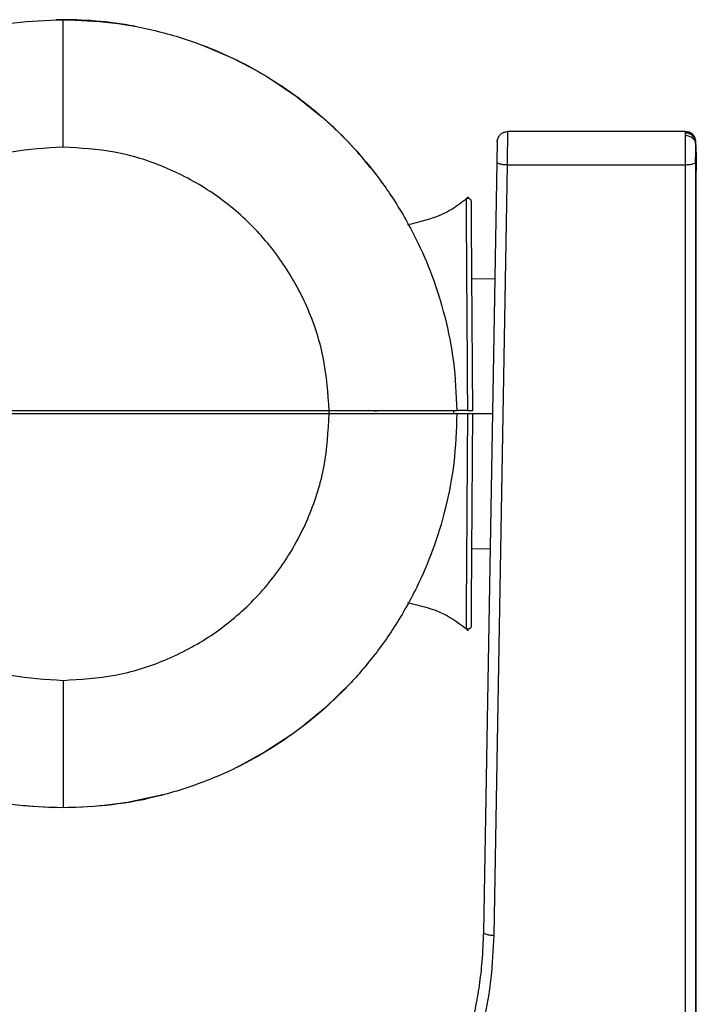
# Model space of a CAD drawing. Header units: millimetres. Extents: x 36 to 747, y 24 to 484.
# Tile 14 of 14: x 605 to 669, y 391 to 484. Entities that reach past the tile are written whole.
import ezdxf

# ---------------------------------------------------------------- set-up
doc = ezdxf.new("R2010")
doc.units = ezdxf.units.MM

msp = doc.modelspace()

# ---------------------------------------------------------------- linework, layer by layer
at = {"color": 7, "linetype": 'Continuous', "lineweight": 25}
for p, q in [((667.739, 473.061), (651.063, 473.061)), ((667.741, 472.916), (667.738, 472.674)), ((667.739, 473.061), (667.74, 473.025)), ((668.739, 472.078), (668.661, 472.443)), ((668.666, 472.333), (668.661, 472.423)), ((668.738, 471.822), (668.741, 471.991)), ((668.738, 471.822), (668.762, 470.432)), ((668.765, 470.63), (668.741, 471.991)), ((650.03, 470.19), (648.768, 397.871)), ((649.767, 397.595), (651.03, 469.914)), ((667.71, 469.914), (651.03, 469.914)), ((667.71, 469.914), (667.71, 360.05)), ((668.71, 470.166), (668.71, 360.302)), ((668.774, 469.86), (668.774, 470.461)), ((668.774, 345.061), (668.774, 469.86)), ((668.743, 469.126), (668.739, 359.413)), ((649.839, 459.238), (647.685, 459.201)), ((634.274, 446.561), (584.274, 446.561)), ((584.275, 446.861), (634.272, 446.861)), ((634.272, 446.561), (634.272, 446.861)), ((645.972, 446.861), (645.972, 446.561)), ((647.269, 446.861), (646.272, 446.861)), ((647.271, 446.561), (646.274, 446.561)), ((668.767, 359.491), (668.77, 438.334)), ((668.77, 345.054), (668.77, 438.334)), ((647.685, 433.921), (649.396, 433.891))]:
    msp.add_line(p, q, dxfattribs=at)
at = {"color": 1, "linetype": 'Continuous', "lineweight": 25}
for p, q in [((667.74, 473.025), (667.741, 472.916)), ((638.774, 446.796), (638.474, 446.796)), ((649.617, 446.561), (647.791, 446.561))]:
    msp.add_line(p, q, dxfattribs=at)
at = {"color": 7, "linetype": 'Continuous', "lineweight": 25, "flags": 128}
for points in [[(622.273, 481.202), (625.216, 479.95), (627.637, 478.682)], [(628.479, 478.186), (631.162, 476.392), (633.625, 474.418)], [(636.304, 421.295), (633.859, 418.91), (631.592, 417.05)], [(630.77, 416.446), (628.272, 414.811), (625.596, 413.355)], [(618.658, 410.771), (615.319, 410.058), (612.618, 409.712)], [(611.099, 409.606), (608.406, 409.571), (605.514, 409.752)]]:
    msp.add_lwpolyline(points, dxfattribs=at)
at = {"color": 7, "linetype": 'Continuous', "lineweight": 25}
for start, end in [(79.50787, 91.02643), (38.56216, 48.58508)]:
    msp.add_arc((609.274, 446.561), 37, start, end, dxfattribs=at)
for points, knots in [([(572.275, 446.861), (572.342, 448.394), (572.473, 451.365), (573.322, 455.612), (574.524, 459.469), (575.871, 462.574), (577.18, 465.02), (578.348, 466.911), (579.551, 468.628), (580.77, 470.177), (581.984, 471.568), (583.683, 473.334), (585.983, 475.393), (589.01, 477.593), (592.2, 479.454), (595.872, 481.136), (600.033, 482.485), (604.646, 483.394), (607.741, 483.506), (609.274, 483.561)], [0, 0, 0, 0, 0.079541, 0.154214, 0.224019, 0.288952, 0.329544, 0.367969, 0.404228, 0.438319, 0.470244, 0.500002, 0.565509, 0.630159, 0.693953, 0.75689, 0.839448, 0.920485, 1, 1, 1, 1]), ([(609.274, 471.592), (609.274, 472.535), (609.274, 474.337), (609.274, 476.856), (609.274, 478.989), (609.274, 480.706), (609.274, 482.012), (609.274, 482.922), (609.274, 483.472), (609.274, 483.53), (609.274, 483.561)], [0, 0, 0, 0, 0.115226, 0.22043, 0.322303, 0.428168, 0.544596, 0.676592, 0.82762, 1, 1, 1, 1]), ([(609.274, 483.561), (610.806, 483.506), (613.901, 483.394), (618.515, 482.485), (622.675, 481.136), (626.347, 479.454), (628.889, 477.971), (630.728, 476.718), (631.93, 475.826), (633.102, 474.88), (634.239, 473.882), (635.833, 472.366), (637.895, 470.112), (640.321, 466.842), (642.382, 463.253), (644.023, 459.469), (645.225, 455.612), (646.075, 451.365), (646.205, 448.394), (646.272, 446.861)], [0, 0, 0, 0, 0.079517, 0.160556, 0.243117, 0.306056, 0.369852, 0.39562, 0.421525, 0.447567, 0.473746, 0.500062, 0.56173, 0.632056, 0.711038, 0.775974, 0.845781, 0.920456, 1, 1, 1, 1]), ([(651.03, 469.914), (651.032, 470.102), (651.036, 470.477), (651.041, 471.027), (651.047, 471.576), (651.053, 472.089), (651.057, 472.533), (651.06, 472.842), (651.062, 473.027), (651.063, 473.05), (651.063, 473.061)], [0, 0, 0, 0, 0.125021, 0.250038, 0.357601, 0.500018, 0.634173, 0.762224, 0.884167, 1, 1, 1, 1]), ([(667.738, 472.674), (667.733, 472.483), (667.726, 472.152), (667.717, 471.436), (667.711, 470.69), (667.711, 470.167), (667.71, 469.914)], [0, 0, 0, 0, 0.28962, 0.499961, 0.75767, 1, 1, 1, 1]), ([(668.44, 472.766), (668.388, 472.811), (668.285, 472.901), (668.104, 472.989), (667.917, 473.043), (667.791, 473.049), (667.73, 473.052)], [0, 0, 0, 0, 0.262724, 0.519987, 0.766976, 1, 1, 1, 1]), ([(668.741, 471.991), (668.726, 472.108), (668.702, 472.288), (668.577, 472.503), (668.448, 472.651), (668.289, 472.77), (668.057, 472.885), (667.866, 472.904), (667.741, 472.916)], [0, 0, 0, 0, 0.2393523, 0.3680784, 0.4995389, 0.6310666, 0.7599863, 1, 1, 1, 1]), ([(668.664, 472.441), (668.635, 472.502), (668.576, 472.624), (668.442, 472.774), (668.283, 472.893), (668.161, 472.937), (668.1, 472.958)], [0, 0, 0, 0, 0.243437, 0.494356, 0.74813, 1, 1, 1, 1]), ([(609.274, 471.592), (607.648, 471.5), (604.398, 471.315), (599.707, 469.851), (595.381, 467.567), (591.578, 464.477), (588.448, 460.707), (586.118, 456.406), (584.605, 451.731), (584.385, 448.484), (584.275, 446.861)], [0, 0, 0, 0, 0.1250193, 0.2500288, 0.3750381, 0.500042, 0.625042, 0.750035, 0.8750163, 1, 1, 1, 1]), ([(634.272, 446.861), (634.162, 448.484), (633.942, 451.731), (632.429, 456.406), (630.1, 460.707), (626.969, 464.477), (623.166, 467.567), (618.84, 469.851), (614.149, 471.315), (610.899, 471.5), (609.274, 471.592)], [0, 0, 0, 0, 0.124984, 0.249965, 0.374958, 0.499958, 0.624962, 0.749971, 0.874981, 1, 1, 1, 1]), ([(668.741, 471.991), (668.74, 472.021), (668.74, 472.06), (668.739, 472.067), (668.739, 472.068)], [0, 0, 0, 0, 0.749953, 1, 1, 1, 1]), ([(668.765, 470.63), (668.765, 470.598), (668.765, 470.542), (668.763, 470.466), (668.762, 470.432)], [0, 0, 0, 0, 0.560081, 1, 1, 1, 1]), ([(668.762, 470.432), (668.759, 470.336), (668.753, 470.162), (668.747, 469.831), (668.744, 469.484), (668.743, 469.248), (668.743, 469.126)], [0, 0, 0, 0, 0.274176, 0.49999, 0.742281, 1, 1, 1, 1]), ([(647.352, 466.896), (646.907, 466.532), (645.999, 465.79), (644.068, 464.859), (642.555, 464.507), (641.626, 464.291)], [0, 0, 0, 0, 0.270097, 0.551381, 1, 1, 1, 1]), ([(647.635, 466.477), (647.632, 466.507), (647.626, 466.568), (647.585, 466.648), (647.527, 466.71), (647.459, 466.752), (647.382, 466.775), (647.298, 466.777), (647.211, 466.755), (647.162, 466.719), (647.137, 466.701)], [0, 0, 0, 0, 0.132882, 0.264097, 0.388184, 0.501309, 0.613201, 0.736301, 0.867013, 1, 1, 1, 1]), ([(647.137, 466.701), (647.138, 466.655), (647.138, 466.559), (647.144, 465.747), (647.153, 464.338), (647.167, 462.212), (647.186, 459.349), (647.21, 455.759), (647.238, 451.522), (647.258, 448.44), (647.269, 446.861)], [0, 0, 0, 0, 0.098933, 0.205329, 0.319173, 0.440451, 0.569177, 0.705348, 0.848958, 1, 1, 1, 1]), ([(647.772, 446.861), (647.763, 448.055), (647.747, 450.442), (647.722, 453.888), (647.7, 457.097), (647.683, 459.485), (647.672, 461.176), (647.663, 462.337), (647.656, 463.381), (647.649, 464.37), (647.643, 465.243), (647.638, 465.941), (647.635, 466.393), (647.635, 466.449), (647.635, 466.477)], [0, 0, 0, 0, 0.115478, 0.230778, 0.34595, 0.461305, 0.51853, 0.575875, 0.634929, 0.694129, 0.768364, 0.842595, 0.922625, 1, 1, 1, 1]), ([(609.274, 409.561), (607.734, 409.616), (604.624, 409.729), (599.989, 410.647), (595.809, 412.009), (592.122, 413.708), (589.57, 415.205), (587.725, 416.471), (586.519, 417.372), (585.344, 418.327), (584.204, 419.335), (582.615, 420.859), (580.561, 423.121), (578.145, 426.404), (576.092, 430.014), (574.459, 433.827), (573.269, 437.72), (572.438, 442.01), (572.33, 445.012), (572.274, 446.561)], [0, 0, 0, 0, 0.079474, 0.160487, 0.24304, 0.305984, 0.369795, 0.395571, 0.421486, 0.447539, 0.473732, 0.500063, 0.561229, 0.631255, 0.710136, 0.775129, 0.845104, 0.920062, 1, 1, 1, 1]), ([(584.274, 446.561), (584.366, 444.924), (584.55, 441.649), (586.028, 436.923), (588.34, 432.57), (591.469, 428.75), (595.285, 425.615), (599.636, 423.297), (604.361, 421.811), (607.636, 421.623), (609.274, 421.529)], [0, 0, 0, 0, 0.124984, 0.249965, 0.374957, 0.499957, 0.624961, 0.749971, 0.87498, 1, 1, 1, 1]), ([(609.274, 421.529), (610.911, 421.623), (614.186, 421.811), (618.911, 423.297), (623.262, 425.615), (627.078, 428.75), (630.207, 432.57), (632.519, 436.923), (633.998, 441.649), (634.182, 444.924), (634.274, 446.561)], [0, 0, 0, 0, 0.12502, 0.250029, 0.375038, 0.500042, 0.625043, 0.750035, 0.875016, 1, 1, 1, 1]), ([(646.274, 446.561), (646.218, 445.012), (646.109, 442.011), (645.278, 437.72), (644.089, 433.827), (642.747, 430.696), (641.442, 428.232), (640.279, 426.331), (639.08, 424.607), (637.867, 423.053), (636.66, 421.661), (634.965, 419.885), (632.665, 417.81), (629.628, 415.587), (626.426, 413.708), (622.738, 412.009), (618.558, 410.647), (613.923, 409.729), (610.814, 409.616), (609.274, 409.561)], [0, 0, 0, 0, 0.079935, 0.15489, 0.224863, 0.289853, 0.33042, 0.36877, 0.404903, 0.43882, 0.470519, 0.500002, 0.565542, 0.630217, 0.694025, 0.756967, 0.839516, 0.920528, 1, 1, 1, 1]), ([(634.272, 446.861), (634.948, 446.861), (636.299, 446.861), (638.66, 446.861), (641.186, 446.861), (643.167, 446.861), (644.42, 446.861), (645.463, 446.861), (646.17, 446.861), (646.238, 446.861), (646.272, 446.861)], [0, 0, 0, 0, 0.0827107, 0.1652608, 0.2950924, 0.4248722, 0.5213325, 0.6180164, 0.8087049, 1, 1, 1, 1]), ([(646.274, 446.561), (646.238, 446.561), (646.168, 446.561), (645.436, 446.561), (644.363, 446.561), (643.076, 446.561), (641.008, 446.561), (638.423, 446.561), (636.129, 446.561), (634.892, 446.561), (634.274, 446.561)], [0, 0, 0, 0, 0.194635, 0.388605, 0.484509, 0.58019, 0.714218, 0.848654, 0.924271, 1, 1, 1, 1]), ([(647.271, 446.561), (647.26, 444.957), (647.24, 441.831), (647.211, 437.522), (647.187, 433.871), (647.167, 430.964), (647.153, 428.808), (647.144, 427.383), (647.138, 426.563), (647.138, 426.467), (647.137, 426.421)], [0, 0, 0, 0, 0.151693, 0.295768, 0.432219, 0.56104, 0.682225, 0.79579, 0.901721, 1, 1, 1, 1]), ([(647.269, 446.861), (647.296, 446.861), (647.35, 446.861), (647.451, 446.861), (647.553, 446.861), (647.646, 446.861), (647.719, 446.861), (647.764, 446.861), (647.769, 446.861), (647.772, 446.861)], [0, 0, 0, 0, 0.145903, 0.291808, 0.437687, 0.583542, 0.729392, 0.875261, 1, 1, 1, 1]), ([(647.774, 446.561), (647.77, 446.561), (647.764, 446.561), (647.712, 446.561), (647.636, 446.561), (647.541, 446.561), (647.438, 446.561), (647.343, 446.561), (647.294, 446.561), (647.271, 446.561)], [0, 0, 0, 0, 0.145862, 0.291725, 0.437584, 0.583442, 0.729304, 0.875171, 1, 1, 1, 1]), ([(647.635, 426.645), (647.635, 426.673), (647.635, 426.731), (647.638, 427.2), (647.643, 427.921), (647.651, 429.069), (647.664, 430.789), (647.681, 433.286), (647.701, 436.197), (647.724, 439.454), (647.748, 442.945), (647.765, 445.355), (647.774, 446.561)], [0, 0, 0, 0, 0.077508, 0.157728, 0.235812, 0.306465, 0.424168, 0.538836, 0.654164, 0.769353, 0.884641, 1, 1, 1, 1]), ([(641.626, 428.831), (642.822, 428.558), (644.919, 428.079), (646.623, 426.781), (647.354, 426.223)], [0, 0, 0, 0, 0.570478, 1, 1, 1, 1]), ([(647.635, 426.645), (647.632, 426.614), (647.626, 426.554), (647.585, 426.474), (647.527, 426.412), (647.459, 426.37), (647.382, 426.347), (647.298, 426.345), (647.211, 426.367), (647.162, 426.403), (647.137, 426.421)], [0, 0, 0, 0, 0.132885, 0.264104, 0.388198, 0.501329, 0.61321, 0.7363, 0.867009, 1, 1, 1, 1]), ([(609.274, 421.529), (609.274, 420.587), (609.274, 418.784), (609.274, 416.266), (609.274, 414.133), (609.274, 412.416), (609.274, 411.109), (609.274, 410.199), (609.274, 409.649), (609.274, 409.591), (609.274, 409.561)], [0, 0, 0, 0, 0.115226, 0.22043, 0.322303, 0.428168, 0.544596, 0.676592, 0.82762, 1, 1, 1, 1]), ([(648.768, 397.871), (648.733, 396.953), (648.671, 395.286), (648.385, 392.893), (647.992, 390.627), (647.466, 388.393), (646.635, 385.609), (645.399, 382.419), (643.587, 378.862), (641.411, 375.475), (638.884, 372.31), (636.055, 369.437), (632.961, 366.865), (629.607, 364.619), (626.014, 362.688), (623.496, 361.728), (622.251, 361.253)], [0, 0, 0, 0, 0.0580362, 0.1053842, 0.1521207, 0.2031671, 0.2500872, 0.3351702, 0.4179954, 0.5000957, 0.5866158, 0.6699281, 0.7500617, 0.8351479, 0.918444, 1, 1, 1, 1]), ([(622.579, 360.05), (624.459, 360.796), (628.232, 362.292), (633.39, 365.592), (638.087, 369.6), (642.107, 374.346), (645.418, 379.64), (647.566, 384.796), (648.865, 389.481), (649.588, 393.553), (649.708, 396.251), (649.767, 397.595)], [0, 0, 0, 0, 0.120749, 0.242264, 0.366176, 0.492663, 0.618625, 0.74598, 0.833706, 0.917184, 1, 1, 1, 1])]:
    msp.add_open_spline(points, degree=3, knots=knots, dxfattribs=at)
for points in [[(650.063, 472.078), (650.08, 472.207), (650.114, 472.466), (650.346, 472.79), (650.674, 473.017), (650.933, 473.046), (651.063, 473.061)], [(668.738, 471.822), (668.722, 471.932), (668.69, 472.153), (668.458, 472.433), (668.129, 472.631), (667.868, 472.66), (667.738, 472.674)], [(650.063, 472.078), (650.063, 472.071), (650.062, 472.055), (650.06, 471.934), (650.057, 471.748), (650.053, 471.499), (650.048, 471.203), (650.042, 470.874), (650.036, 470.528), (650.032, 470.303), (650.03, 470.19)], [(668.71, 470.166), (668.71, 470.323), (668.711, 470.637), (668.717, 471.108), (668.726, 471.531), (668.734, 471.725), (668.738, 471.822)], [(651.03, 469.914), (650.898, 469.92), (650.636, 469.932), (650.304, 469.997), (650.073, 470.087), (650.044, 470.156), (650.03, 470.19)], [(668.71, 470.166), (668.692, 470.132), (668.656, 470.066), (668.424, 469.983), (668.097, 469.925), (667.839, 469.918), (667.71, 469.914)], [(648.768, 397.871), (648.782, 397.837), (648.811, 397.769), (649.042, 397.679), (649.373, 397.613), (649.636, 397.601), (649.767, 397.595)]]:
    msp.add_open_spline(points, degree=3, dxfattribs=at)

doc.saveas('drawing.dxf')
